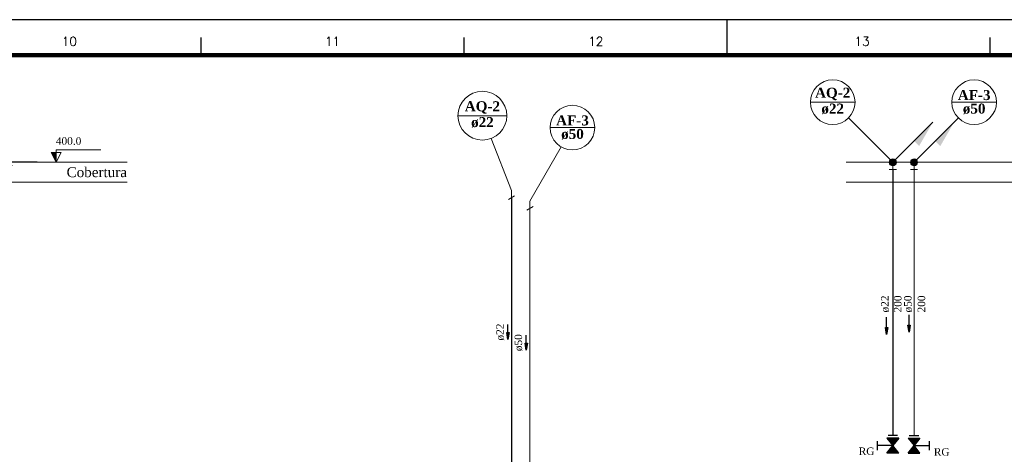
# Model space of a CAD drawing. Header units: millimetres. Extents: x 335 to 91625, y -1 to 84.
# Tile 31 of 38: x 404 to 432, y 71 to 84. Entities that reach past the tile are written whole.
import ezdxf

# ---------------------------------------------------------------- set-up
doc = ezdxf.new("R2010")
doc.units = ezdxf.units.MM
doc.header["$MEASUREMENT"] = 0
for name, color, linetype, lineweight in [('AF-Colunas', 7, 'Continuous', 20), ('AF-Indicação coluna', 5, 'Continuous', 20), ('AF-Sentido tubo', 7, 'Continuous', 20), ('AF-Textos coluna', 7, 'Continuous', 20), ('AF-Textos conexão', 7, 'Continuous', 20), ('AF-Textos tubo', 7, 'Continuous', 20), ('AF-Tubos detalhe', 5, 'Continuous', 20), ('AQ-Colunas', 7, 'Continuous', 20), ('AQ-Indicação coluna', 5, 'Continuous', 20), ('AQ-Sentido tubo', 7, 'Continuous', 20), ('AQ-Textos coluna', 7, 'Continuous', 20), ('AQ-Textos conexão', 7, 'Continuous', 20), ('AQ-Textos tubo', 7, 'Continuous', 20), ('AQ-Tubos detalhe', 1, 'Continuous', 30), ('DI-Cotas', 7, 'Continuous', 20), ('DI-Eixos', 7, 'Continuous', 20), ('DI-Níveis', 7, 'Continuous', 20), ('DI-Textos', 7, 'Continuous', 20), ('Simbolos', 1, 'Continuous', 30), ('Simbolos_int', 1, 'Continuous', 30)]:
    doc.layers.add(name, color=color, linetype=linetype, lineweight=lineweight)
doc.layers.add('Margem', color=4, linetype='Continuous')
doc.styles.add('ROMANS', font='ROMANS')
doc.styles.add('TimesNewRoman', font='times.ttf')
doc.styles.add('TimesNewRomanN', font='timesbd.ttf')
doc.dimstyles.get("Standard").update_dxf_attribs({"dimtxt": 0.18, "dimasz": 0.18, "dimexe": 0.18, "dimexo": 0.0625, "dimgap": 0.09, "dimtad": 0, "dimtih": 1, "dimtoh": 1, "dimdec": 4, "dimzin": 0, "dimdsep": 46, "dimtxsty": 'Standard', "dimcen": 0.09, "dimadec": 0, "dimazin": 0, "dimtfac": 1, "dimtdec": 4, "dimtofl": 0, "dimtmove": 0, "dimatfit": 3, "dimfxl": 0, "dimtolj": 1, "dimtzin": 0, "dimarcsym": 0})
doc.dimstyles.new('UM_25.000000', dxfattribs={"dimtxt": 0.18, "dimasz": 0.2, "dimexe": 0.1, "dimexo": 0.2, "dimgap": 0, "dimtad": 1, "dimtih": 1, "dimtoh": 1, "dimdec": 1, "dimlfac": 25, "dimzin": 0, "dimdsep": 46, "dimtxsty": 'Standard', "dimblk": 'CLOSED', "dimblk1": 'CLOSED', "dimblk2": 'CLOSED', "dimcen": 0.09, "dimdle": 0.1, "dimadec": 1, "dimazin": 2, "dimtfac": 1, "dimtdec": 4, "dimtofl": 0, "dimtmove": 0, "dimatfit": 3, "dimldrblk": 'CLOSED', "dimfxl": 0, "dimtolj": 1, "dimarcsym": 0})

# ---------------------------------------------------------------- blocks, each defined once
blk = doc.blocks.new('_OBLIQUE')
at = {"color": 0, "linetype": 'ByBlock', "lineweight": -2}
blk.add_line((-0.5, -0.5), (0.5, 0.5), dxfattribs=at)
blk = doc.blocks.new('*D5')
at = {"layer": 'Defpoints', "color": 0}
for p in [(404.158, 79.56), (405.158, 79.56), (405.158, 63.56)]:
    blk.add_point(p, dxfattribs=at)
at = {"layer": 'DI-Cotas', "color": 0, "linetype": 'Continuous', "lineweight": -2}
for p, q in [((404.958, 79.56), (404.058, 79.56)), ((404.158, 63.46), (404.158, 79.66)), ((404.958, 63.56), (404.058, 63.56))]:
    blk.add_line(p, q, dxfattribs=at)
at = {"layer": 'DI-Cotas', "color": 0, "lineweight": -2, "xscale": 0.2, "yscale": 0.2, "zscale": 0.2}
for p, rotation in [((404.158, 79.56), 90), ((404.158, 63.56), 270)]:
    blk.add_blockref('_OBLIQUE', p, dxfattribs=dict(at, rotation=rotation))
at = {"layer": 'DI-Cotas', "color": 7, "insert": (403.946, 71.56), "char_height": 0.2118, "attachment_point": 5, "rotation": 90, "style": 'TimesNewRoman'}
blk.add_mtext('\\A1;400', dxfattribs=at)

msp = doc.modelspace()

# ---------------------------------------------------------------- hatches: boundary and pattern name
at = {"layer": 'AF-Colunas', "linetype": 'Continuous'}
msp.add_hatch(color=256, dxfattribs=at).paths.add_polyline_path([(430.3182, 80.1614), (430.4596, 80.02), (430.8485, 80.6918), (430.3182, 80.1614)])
at = {"layer": 'AQ-Colunas', "linetype": 'Continuous'}
msp.add_hatch(color=256, dxfattribs=at).paths.add_polyline_path([(429.7182, 80.1614), (429.8596, 80.02), (430.2485, 80.6918), (429.7182, 80.1614)])
at = {"layer": 'DI-Níveis', "linetype": 'Continuous'}
msp.add_hatch(color=256, dxfattribs=at).paths.add_polyline_path([(405.4965, 79.5604), (405.4965, 79.8404), (405.3565, 79.8404), (405.4965, 79.5604)])
at = {"layer": 'Simbolos', "linetype": 'Continuous'}
for points in [[(429.1161, 71.5604), (429.2851, 71.7704), (428.9491, 71.7704)], [(429.5491, 71.7704), (429.8851, 71.7704), (429.7181, 71.5604)], [(429.2851, 71.3504), (428.9491, 71.3504), (429.1161, 71.5604)], [(429.7181, 71.5604), (429.5491, 71.3504), (429.8851, 71.3504)]]:
    msp.add_hatch(color=256, dxfattribs=at).paths.add_polyline_path(points)

# ---------------------------------------------------------------- linework, layer by layer
at = {"layer": 'AF-Colunas', "linetype": 'Continuous'}
for p, q in [((429.7879, 79.6311), (430.8485, 80.6918)), ((429.7171, 79.5604), (429.7171, 79.3604)), ((429.6171, 79.3604), (429.8171, 79.3604)), ((418.8729, 78.4626), (418.8729, 78.2626)), ((418.7863, 78.2126), (418.9595, 78.3126))]:
    msp.add_line(p, q, dxfattribs=at)
at = {"layer": 'AF-Colunas', "linetype": 'Continuous', "const_width": 0.1}
msp.add_lwpolyline([(429.7671, 79.5604, 1), (429.6671, 79.5604, 1)], format="xyb", close=True, dxfattribs=at)
at = {"layer": 'AF-Colunas', "linetype": 'Continuous'}
msp.add_circle((429.7171, 79.5604), 0.1, dxfattribs=at)
at = {"layer": 'AF-Indicação coluna'}
for p, q in [((430.7842, 81.2575), (432.0442, 81.2575)), ((429.7171, 79.5604), (430.9687, 80.812)), ((419.4429, 80.5411), (420.7029, 80.5411)), ((418.8729, 78.4626), (419.7579, 79.9955))]:
    msp.add_line(p, q, dxfattribs=at)
for centre in [(431.4142, 81.2575), (420.0729, 80.5411)]:
    msp.add_circle(centre, 0.63, dxfattribs=at)
at = {"layer": 'AF-Tubos detalhe'}
for p, q in [((429.7171, 79.3604), (429.7171, 71.8434)), ((418.8729, 78.2626), (418.8729, 70.7456))]:
    msp.add_line(p, q, dxfattribs=at)
at = {"layer": 'AQ-Colunas', "linetype": 'Continuous'}
for p, q in [((429.1879, 79.6311), (430.2485, 80.6918)), ((429.1171, 79.5604), (429.1171, 79.3604)), ((429.0171, 79.3604), (429.2171, 79.3604)), ((418.3533, 78.7626), (418.3533, 78.5626)), ((418.2667, 78.5126), (418.4399, 78.6126))]:
    msp.add_line(p, q, dxfattribs=at)
at = {"layer": 'AQ-Colunas', "linetype": 'Continuous', "const_width": 0.1}
msp.add_lwpolyline([(429.1671, 79.5604, 1), (429.0671, 79.5604, 1)], format="xyb", close=True, dxfattribs=at)
at = {"layer": 'AQ-Colunas', "linetype": 'Continuous'}
msp.add_circle((429.1171, 79.5604), 0.1, dxfattribs=at)
at = {"layer": 'AQ-Indicação coluna'}
for p, q in [((426.7901, 81.2575), (428.0501, 81.2575)), ((416.8399, 80.8756), (418.2199, 80.8756)), ((429.1171, 79.5604), (427.8656, 80.812)), ((418.3533, 78.7626), (417.7804, 80.2327))]:
    msp.add_line(p, q, dxfattribs=at)
for centre, radius in [((427.4201, 81.2575), 0.63), ((417.5299, 80.8756), 0.69)]:
    msp.add_circle(centre, radius, dxfattribs=at)
at = {"layer": 'AQ-Tubos detalhe'}
for p, q in [((429.1171, 79.3604), (429.1171, 71.8434)), ((418.3533, 78.5626), (418.3533, 71.0456))]:
    msp.add_line(p, q, dxfattribs=at)
at = {"layer": 'DI-Eixos'}
for p, q in [((392.6413, 79.5604), (407.4965, 79.5604)), ((427.7994, 79.5604), (441.7414, 79.5604)), ((392.6413, 79.0004), (407.4965, 79.0004)), ((427.7994, 79.0004), (441.7414, 79.0004))]:
    msp.add_line(p, q, dxfattribs=at)
at = {"layer": 'DI-Níveis', "linetype": 'Continuous'}
msp.add_lwpolyline([(405.4965, 79.5604), (405.6365, 79.8404), (405.3565, 79.8404), (405.4965, 79.5604), (405.4965, 79.9104), (406.7565, 79.9104)], dxfattribs=at)
at = {"layer": 'Margem', "color": 1}
for p, q in [((482.8344, 83.5869), (335.3344, 83.5869)), ((424.4344, 83.5869), (424.4344, 82.5869)), ((409.5844, 83.0869), (409.5844, 82.5869)), ((417.0094, 83.0869), (417.0094, 82.5869)), ((431.8594, 83.0869), (431.8594, 82.5869))]:
    msp.add_line(p, q, dxfattribs=at)
at = {"layer": 'Margem', "lineweight": 100}
msp.add_line((337.8344, 82.5869), (481.8344, 82.5869), dxfattribs=at)
at = {"layer": 'Simbolos'}
for p, q in [((429.2851, 71.7704), (428.9491, 71.7704)), ((428.9491, 71.7704), (429.1161, 71.5604)), ((429.2851, 71.7704), (429.1161, 71.5604)), ((429.5491, 71.7704), (429.8851, 71.7704)), ((429.5491, 71.7704), (429.7181, 71.5604)), ((429.5821, 71.8434), (429.8511, 71.8434)), ((429.8851, 71.7704), (429.7171, 71.5604)), ((428.6771, 71.6864), (428.6771, 71.4344)), ((429.1161, 71.5604), (428.6771, 71.5604)), ((428.9491, 71.3504), (429.1171, 71.5604)), ((429.2851, 71.3504), (429.1161, 71.5604)), ((429.5491, 71.3504), (429.7181, 71.5604)), ((429.7181, 71.5604), (430.1571, 71.5604)), ((429.8851, 71.3504), (429.7181, 71.5604)), ((430.1571, 71.4344), (430.1571, 71.6864)), ((429.2851, 71.3504), (428.9491, 71.3504)), ((429.5491, 71.3504), (429.8851, 71.3504))]:
    msp.add_line(p, q, dxfattribs=at)
at = {"layer": 'Simbolos_int'}
msp.add_line((429.2521, 71.8434), (428.9831, 71.8434), dxfattribs=at)

# ---------------------------------------------------------------- texts
at = {"layer": 'AF-Textos coluna', "char_height": 0.2824, "attachment_point": 8, "line_spacing_factor": 0.798, "style": 'TimesNewRomanN'}
for s, insert, width in [('AF-3', (431.4137, 81.3136), 1.675906), ('ø50', (431.4137, 80.9186), 1.16634), ('AF-3', (420.073, 80.5973), 1.675906), ('ø50', (420.073, 80.2023), 1.16634)]:
    msp.add_mtext(s, dxfattribs=dict(at, insert=insert, width=width))
at = {"layer": 'AF-Textos conexão', "insert": (430.2757, 71.2723), "char_height": 0.2118, "width": 0.806813, "attachment_point": 7, "line_spacing_factor": 0.798, "style": 'TimesNewRoman'}
msp.add_mtext('RG', dxfattribs=at)
at = {"layer": 'AF-Textos tubo', "char_height": 0.2118, "width": 0.874755, "attachment_point": 8, "rotation": 90.00021, "line_spacing_factor": 0.798, "style": 'TimesNewRoman'}
for insert in [(429.6608, 75.5604), (418.6641, 74.4661)]:
    msp.add_mtext('ø50', dxfattribs=dict(at, insert=insert))
at = {"layer": 'AQ-Textos coluna', "char_height": 0.2824, "attachment_point": 8, "line_spacing_factor": 0.798, "style": 'TimesNewRomanN'}
for s, insert, width in [('AQ-2', (427.4197, 81.3136), 1.804242), ('AQ-2', (417.53, 80.9323), 1.804242), ('ø22', (427.4197, 80.9186), 1.16634), ('ø22', (417.53, 80.5363), 1.16634)]:
    msp.add_mtext(s, dxfattribs=dict(at, insert=insert, width=width))
at = {"layer": 'AQ-Textos conexão', "insert": (428.1557, 71.2933), "char_height": 0.2118, "width": 0.806813, "attachment_point": 7, "line_spacing_factor": 0.798, "style": 'TimesNewRoman'}
msp.add_mtext('RG', dxfattribs=at)
at = {"layer": 'AQ-Textos tubo', "char_height": 0.2118, "width": 0.874755, "attachment_point": 8, "rotation": 90.00021, "line_spacing_factor": 0.798, "style": 'TimesNewRoman'}
for insert in [(429.0108, 75.5604), (418.1451, 74.7661)]:
    msp.add_mtext('ø22', dxfattribs=dict(at, insert=insert))
at = {"layer": 'DI-Eixos', "insert": (407.4963, 79.1366), "char_height": 0.2824, "width": 3.098917, "attachment_point": 9, "line_spacing_factor": 0.798, "style": 'TimesNewRoman'}
msp.add_mtext('Cobertura', dxfattribs=at)
at = {"layer": 'DI-Níveis', "insert": (405.8463, 80.0513), "char_height": 0.2118, "width": 1.310717, "attachment_point": 8, "line_spacing_factor": 0.798, "style": 'TimesNewRoman'}
msp.add_mtext('400.0', dxfattribs=at)
at = {"layer": 'DI-Textos', "char_height": 0.2118, "width": 0.874755, "attachment_point": 8, "rotation": 90.00021, "line_spacing_factor": 0.798, "style": 'TimesNewRoman'}
for insert in [(429.3648, 75.5604), (430.0348, 75.5604)]:
    msp.add_mtext('200', dxfattribs=dict(at, insert=insert))
at = {"layer": 'Margem', "color": 1, "char_height": 0.25, "width": 1.479069, "attachment_point": 8, "line_spacing_factor": 0.798, "style": 'ROMANS'}
for s, insert in [('10', (405.8675, 82.8499)), ('11', (413.2969, 82.8499)), ('12', (420.7311, 82.8499)), ('13', (428.2476, 82.8499))]:
    msp.add_mtext(s, dxfattribs=dict(at, insert=insert))

# ---------------------------------------------------------------- dimensions: what is measured, and where the dimension line sits
at = {"layer": 'DI-Cotas', "linetype": 'Continuous'}
dim = msp.add_linear_dim(base=(404.1577, 79.5604), p1=(405.1577, 63.5604), p2=(405.1577, 79.5604), angle=90, dimstyle='UM_25.000000', override={"dimtxt": 0.2118, "dimasz": 0.2, "dimexe": 0.1, "dimexo": 0.2, "dimtad": 1, "dimtih": 0, "dimtoh": 0, "dimdec": 1, "dimlfac": 25, "dimzin": 8, "dimtxsty": 'TimesNewRoman', "dimblk": 'OBLIQUE', "dimblk1": 'OBLIQUE', "dimblk2": 'OBLIQUE', "dimsah": 1, "dimdle": 0.1, "dimse1": 0, "dimse2": 0, "dimclrt": 7, "dimadec": 1, "dimazin": 3, "dimtmove": 2, "dimldrblk": 'OBLIQUE'}, dxfattribs=at)
dim.commit()
dim.dimension.update_dxf_attribs({"geometry": '*D5', "text_midpoint": (403.9459, 71.5604), "dimtype": 160, "text_rotation": 90})

# ---------------------------------------------------------------- leaders
for points in [[(428.9403, 74.6981), (428.9402, 75.1868)], [(429.5781, 74.7615), (429.5781, 75.2502)]]:
    msp.add_leader(points, dimstyle='Standard', override={"dimasz": 0.2, "dimldrblk": 'CLOSED'})
at = {"layer": 'AF-Sentido tubo'}
msp.add_leader([(418.7703, 74.2543), (418.7703, 74.6779)], dimstyle='Standard', override={"dimasz": 0.2, "dimldrblk": 'CLOSED'}, dxfattribs=at)
at = {"layer": 'AQ-Sentido tubo'}
msp.add_leader([(418.2507, 74.5543), (418.2507, 74.9779)], dimstyle='Standard', override={"dimasz": 0.2, "dimldrblk": 'CLOSED'}, dxfattribs=at)

doc.saveas('drawing.dxf')
